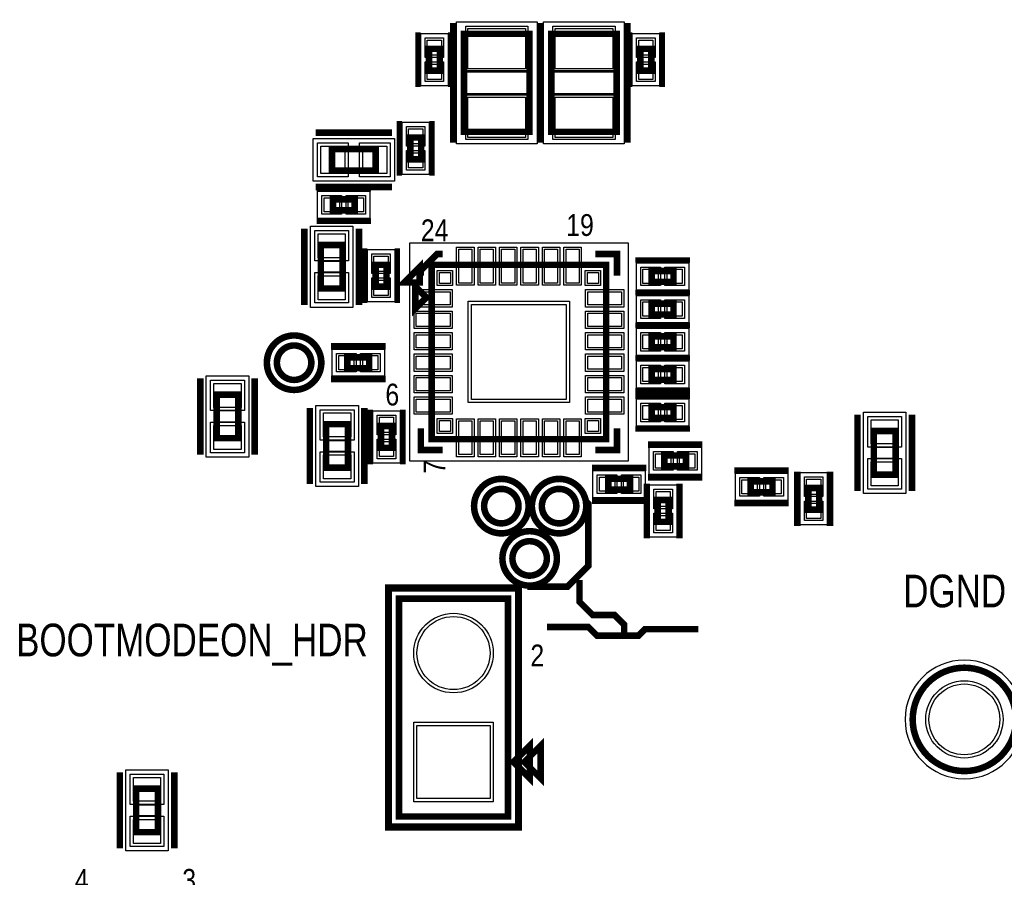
# Model space of a CAD drawing. Extents: x -10 to 137, y -26 to 192.
# Tile 72 of 78: x 64 to 86, y 141 to 161. Entities that reach past the tile are written whole.
import ezdxf

# ---------------------------------------------------------------- set-up
doc = ezdxf.new("R2010")
doc.units = 0
for name, color, linetype in [('BG_SILKSCREEN_TOP', 7, 'CONTINUOUS'), ('PG_ASSEMBLY_TOP', 120, 'CONTINUOUS'), ('PG_DFA_BOUND_TOP', 95, 'CONTINUOUS'), ('PG_PLACE_BOUND_TOP', 23, 'CONTINUOUS'), ('PG_SILKSCREEN_TOP', 7, 'CONTINUOUS'), ('PIN_PASTEMASK_TOP', 212, 'CONTINUOUS'), ('PIN_SOLDERMASK_TOP', 110, 'CONTINUOUS'), ('PIN_TOP', 140, 'CONTINUOUS'), ('VKO_TOP', 243, 'CONTINUOUS')]:
    doc.layers.add(name, color=color, linetype=linetype)

msp = doc.modelspace()

# ---------------------------------------------------------------- linework, layer by layer
at = {"layer": 'PG_ASSEMBLY_TOP', "const_width": 0.1524}
for points in [[(73.889979, 160.487482), (73.889979, 158.201482), (75.413979, 158.201482), (75.413979, 160.487482), (73.889979, 160.487482)], [(75.921979, 160.487482), (75.921979, 158.201482), (77.445979, 158.201482), (77.445979, 160.487482), (75.921979, 160.487482)], [(73.070829, 160.13874), (73.070829, 159.63074), (73.324829, 159.63074), (73.324829, 160.13874), (73.070829, 160.13874)], [(77.998429, 160.13874), (77.998429, 159.63074), (78.252429, 159.63074), (78.252429, 160.13874), (77.998429, 160.13874)], [(72.889473, 157.563688), (72.889473, 158.071688), (72.635473, 158.071688), (72.635473, 157.563688), (72.889473, 157.563688)], [(71.828769, 157.803972), (70.812769, 157.803972), (70.812769, 157.295972), (71.828769, 157.295972), (71.828769, 157.803972)], [(71.340835, 156.628968), (70.832835, 156.628968), (70.832835, 156.374968), (71.340835, 156.374968), (71.340835, 156.628968)], [(71.057879, 154.550232), (71.057879, 155.566232), (70.549879, 155.566232), (70.549879, 154.550232), (71.057879, 154.550232)], [(72.082007, 154.594174), (72.082007, 155.102174), (71.828007, 155.102174), (71.828007, 154.594174), (72.082007, 154.594174)], [(73.136107, 151.038174), (77.200107, 151.038174), (77.200107, 155.102174), (73.136107, 155.102174), (73.136107, 151.038174)], [(78.263097, 154.705426), (78.771097, 154.705426), (78.771097, 154.959426), (78.263097, 154.959426), (78.263097, 154.705426)], [(73.009107, 154.340174), (72.755107, 154.594174), (72.755107, 154.086174), (73.009107, 154.340174)], [(78.263097, 153.943426), (78.771097, 153.943426), (78.771097, 154.197426), (78.263097, 154.197426), (78.263097, 153.943426)], [(78.263097, 153.181426), (78.771097, 153.181426), (78.771097, 153.435426), (78.263097, 153.435426), (78.263097, 153.181426)], [(71.679163, 152.947238), (71.171163, 152.947238), (71.171163, 152.693238), (71.679163, 152.693238), (71.679163, 152.947238)], [(78.263097, 152.419426), (78.771097, 152.419426), (78.771097, 152.673426), (78.263097, 152.673426), (78.263097, 152.419426)], [(68.630414, 151.05954), (68.630414, 152.07554), (68.122414, 152.07554), (68.122414, 151.05954), (68.630414, 151.05954)], [(78.263097, 151.530426), (78.771097, 151.530426), (78.771097, 151.784426), (78.263097, 151.784426), (78.263097, 151.530426)], [(70.676879, 151.386916), (70.676879, 150.370916), (71.184879, 150.370916), (71.184879, 151.386916), (70.676879, 151.386916)], [(71.955007, 151.342974), (71.955007, 150.834974), (72.209007, 150.834974), (72.209007, 151.342974), (71.955007, 151.342974)], [(83.947386, 150.20986), (83.947386, 151.22586), (83.439386, 151.22586), (83.439386, 150.20986), (83.947386, 150.20986)], [(79.064467, 150.657174), (78.556467, 150.657174), (78.556467, 150.403174), (79.064467, 150.403174), (79.064467, 150.657174)], [(77.249891, 149.859614), (77.757891, 149.859614), (77.757891, 150.113614), (77.249891, 150.113614), (77.249891, 149.859614)], [(80.569163, 149.799924), (81.077163, 149.799924), (81.077163, 150.053924), (80.569163, 150.053924), (80.569163, 149.799924)], [(82.165807, 149.393016), (82.165807, 149.901016), (81.911807, 149.901016), (81.911807, 149.393016), (82.165807, 149.393016)], [(78.657559, 149.109298), (78.657559, 149.617298), (78.403559, 149.617298), (78.403559, 149.109298), (78.657559, 149.109298)], [(72.373236, 147.32), (72.373236, 142.24), (74.913236, 142.24), (74.913236, 147.32), (72.373236, 147.32)], [(75.040236, 143.51), (75.421236, 143.891), (75.421236, 143.129), (75.040236, 143.51)], [(66.246357, 142.89087), (66.246357, 141.87487), (66.754357, 141.87487), (66.754357, 142.89087), (66.246357, 142.89087)]]:
    msp.add_lwpolyline(points, dxfattribs=at)
for points in [[(70.329661, 152.820238, 1), (69.526513, 152.820238, 1), (70.329661, 152.820238)], [(75.159217, 149.476328, 1), (74.356069, 149.476328, 1), (75.159217, 149.476328)], [(76.505417, 149.476328, 1), (75.702269, 149.476328, 1), (76.505417, 149.476328)], [(75.819617, 148.257128, 1), (75.016469, 148.257128, 1), (75.819617, 148.257128)], [(86.754716, 144.503902, 1), (84.345272, 144.503902, 1), (86.754716, 144.503902)]]:
    msp.add_lwpolyline(points, format="xyb", dxfattribs=at)
at = {"layer": 'PG_DFA_BOUND_TOP'}
for points in [[(73.712179, 157.922082), (73.712179, 160.766882), (75.591779, 160.766882), (75.591779, 157.922082)], [(75.744179, 157.922082), (75.744179, 160.766882), (77.623779, 160.766882), (77.623779, 157.922082)], [(72.880329, 160.494939), (73.515329, 160.494939), (73.515329, 159.27454), (72.880329, 159.27454)], [(77.807929, 160.494939), (78.442929, 160.494939), (78.442929, 159.27454), (77.807929, 159.27454)], [(73.079973, 157.207488), (72.444973, 157.207488), (72.444973, 158.427887), (73.079973, 158.427887)], [(70.373603, 157.054672), (70.373603, 158.045272), (72.267935, 158.045272), (72.267935, 157.054672)], [(71.697035, 156.819468), (71.697035, 156.184468), (70.476636, 156.184468), (70.476636, 156.819468)], [(70.308579, 154.111066), (70.308579, 156.005398), (71.299179, 156.005398), (71.299179, 154.111066)], [(72.622011, 150.524078), (72.622011, 155.61627), (77.714203, 155.61627), (77.714203, 150.524078)], [(72.272507, 154.237974), (71.637507, 154.237974), (71.637507, 155.458373), (72.272507, 155.458373)], [(77.906898, 154.514926), (77.906898, 155.149926), (79.127297, 155.149926), (79.127297, 154.514926)], [(77.906898, 153.752926), (77.906898, 154.387926), (79.127297, 154.387926), (79.127297, 153.752926)], [(77.906898, 152.990926), (77.906898, 153.625926), (79.127297, 153.625926), (79.127297, 152.990926)], [(70.815055, 152.502738), (70.815055, 153.137738), (72.035271, 153.137738), (72.035271, 152.502738)], [(77.906898, 152.228926), (77.906898, 152.863926), (79.127297, 152.863926), (79.127297, 152.228926)], [(68.871714, 150.620341), (67.881114, 150.620341), (67.881114, 152.514739), (68.871714, 152.514739)], [(77.906898, 151.339926), (77.906898, 151.974926), (79.127297, 151.974926), (79.127297, 151.339926)], [(70.435579, 149.93175), (70.435579, 151.826082), (71.426179, 151.826082), (71.426179, 149.93175)], [(71.764507, 151.699173), (72.399507, 151.699173), (72.399507, 150.478774), (71.764507, 150.478774)], [(84.188686, 149.770661), (83.198086, 149.770661), (83.198086, 151.665059), (84.188686, 151.665059)], [(78.200359, 150.212674), (78.200359, 150.847674), (79.420575, 150.847674), (79.420575, 150.212674)], [(76.893783, 149.669114), (76.893783, 150.304114), (78.113999, 150.304114), (78.113999, 149.669114)], [(80.213055, 149.609424), (80.213055, 150.244424), (81.433271, 150.244424), (81.433271, 149.609424)], [(81.721307, 149.036908), (81.721307, 150.257124), (82.356307, 150.257124), (82.356307, 149.036908)], [(78.213059, 148.75319), (78.213059, 149.973406), (78.848059, 149.973406), (78.848059, 148.75319)], [(72.195436, 142.0622), (72.195436, 147.4978), (75.091036, 147.4978), (75.091036, 142.0622)], [(66.005057, 141.435704), (66.005057, 143.330036), (66.995657, 143.330036), (66.995657, 141.435704)]]:
    msp.add_lwpolyline(points, close=True, dxfattribs=at)
for points in [[(70.507461, 152.820238, 1), (69.348713, 152.820238, 1)], [(75.337017, 149.476328, 1), (74.178269, 149.476328, 1)], [(76.683217, 149.476328, 1), (75.524469, 149.476328, 1)], [(75.997417, 148.257128, 1), (74.838669, 148.257128, 1)], [(86.932516, 144.503902, 1), (84.167472, 144.503902, 1)]]:
    msp.add_lwpolyline(points, format="xyb", close=True, dxfattribs=at)
at = {"layer": 'PG_PLACE_BOUND_TOP'}
for points in [[(73.889979, 158.201482), (73.889979, 160.487482), (75.413979, 160.487482), (75.413979, 158.201482)], [(75.921979, 158.201482), (75.921979, 160.487482), (77.445979, 160.487482), (77.445979, 158.201482)], [(73.070829, 160.13874), (73.070829, 159.63074), (73.324829, 159.63074), (73.324829, 160.13874)], [(77.998429, 160.13874), (77.998429, 159.63074), (78.252429, 159.63074), (78.252429, 160.13874)], [(72.889473, 157.563688), (72.889473, 158.071688), (72.635473, 158.071688), (72.635473, 157.563688)], [(70.812769, 157.295972), (70.812769, 157.803972), (71.828769, 157.803972), (71.828769, 157.295972)], [(71.340835, 156.628968), (70.832835, 156.628968), (70.832835, 156.374968), (71.340835, 156.374968)], [(70.549879, 154.550232), (70.549879, 155.566232), (71.057879, 155.566232), (71.057879, 154.550232)], [(72.082007, 154.594174), (72.082007, 155.102174), (71.828007, 155.102174), (71.828007, 154.594174)], [(73.136107, 151.038174), (73.136107, 155.102174), (77.200107, 155.102174), (77.200107, 151.038174)], [(78.263097, 154.705426), (78.771097, 154.705426), (78.771097, 154.959426), (78.263097, 154.959426)], [(78.263097, 153.943426), (78.771097, 153.943426), (78.771097, 154.197426), (78.263097, 154.197426)], [(78.263097, 153.181426), (78.771097, 153.181426), (78.771097, 153.435426), (78.263097, 153.435426)], [(71.171163, 152.693238), (71.171163, 152.947238), (71.679163, 152.947238), (71.679163, 152.693238)], [(78.263097, 152.419426), (78.771097, 152.419426), (78.771097, 152.673426), (78.263097, 152.673426)], [(68.630414, 151.05954), (68.630414, 152.07554), (68.122414, 152.07554), (68.122414, 151.05954)], [(78.263097, 151.530426), (78.771097, 151.530426), (78.771097, 151.784426), (78.263097, 151.784426)], [(70.676879, 150.370916), (70.676879, 151.386916), (71.184879, 151.386916), (71.184879, 150.370916)], [(71.955007, 151.342974), (71.955007, 150.834974), (72.209007, 150.834974), (72.209007, 151.342974)], [(83.947386, 150.20986), (83.947386, 151.22586), (83.439386, 151.22586), (83.439386, 150.20986)], [(78.556467, 150.403174), (78.556467, 150.657174), (79.064467, 150.657174), (79.064467, 150.403174)], [(77.249891, 149.859614), (77.249891, 150.113614), (77.757891, 150.113614), (77.757891, 149.859614)], [(80.569163, 149.799924), (80.569163, 150.053924), (81.077163, 150.053924), (81.077163, 149.799924)], [(81.911807, 149.393016), (81.911807, 149.901016), (82.165807, 149.901016), (82.165807, 149.393016)], [(78.403559, 149.109298), (78.403559, 149.617298), (78.657559, 149.617298), (78.657559, 149.109298)], [(72.373236, 142.24), (72.373236, 147.32), (74.913236, 147.32), (74.913236, 142.24)], [(66.246357, 141.87487), (66.246357, 142.89087), (66.754357, 142.89087), (66.754357, 141.87487)]]:
    msp.add_lwpolyline(points, close=True, dxfattribs=at)
for points in [[(70.329661, 152.820238, 1), (69.526513, 152.820238, 1)], [(75.159217, 149.476328, 1), (74.356069, 149.476328, 1)], [(76.505417, 149.476328, 1), (75.702269, 149.476328, 1)], [(75.819617, 148.257128, 1), (75.016469, 148.257128, 1)], [(86.754716, 144.503902, 1), (84.345272, 144.503902, 1)]]:
    msp.add_lwpolyline(points, format="xyb", close=True, dxfattribs=at)
at = {"layer": 'PG_SILKSCREEN_TOP'}
for points, const_width in [([(73.635979, 160.741482), (73.635979, 157.947482)], 0.1524), ([(75.667979, 160.741482), (75.667979, 157.947482)], 0.1524), ([(75.667979, 160.741482), (75.667979, 157.947482)], 0.1524), ([(77.699979, 160.741482), (77.699979, 157.947482)], 0.1524), ([(72.816829, 160.51974), (72.816829, 159.24974)], 0.127), ([(73.578829, 160.51974), (73.578829, 159.24974)], 0.127), ([(77.744429, 160.51974), (77.744429, 159.24974)], 0.127), ([(78.506429, 160.51974), (78.506429, 159.24974)], 0.127), ([(72.381473, 157.182688), (72.381473, 158.452688)], 0.127), ([(73.143473, 157.182688), (73.143473, 158.452688)], 0.127), ([(72.209769, 158.184972), (70.431769, 158.184972)], 0.1524), ([(72.209769, 156.914972), (70.431769, 156.914972)], 0.1524), ([(71.721835, 156.882968), (70.451835, 156.882968)], 0.127), ([(71.721835, 156.120968), (70.451835, 156.120968)], 0.127), ([(70.168879, 154.169232), (70.168879, 155.947232)], 0.1524), ([(71.438879, 154.169232), (71.438879, 155.947232)], 0.1524), ([(71.574007, 154.213174), (71.574007, 155.483174)], 0.127), ([(72.336007, 154.213174), (72.336007, 155.483174)], 0.127), ([(73.390107, 155.356174), (73.263107, 155.356174), (72.882107, 154.975174), (72.882107, 154.848174)], 0.1524), ([(76.946107, 155.356174), (77.454107, 155.356174), (77.454107, 154.848174)], 0.1524), ([(72.854929, 154.690186), (72.854929, 155.049596), (72.495519, 154.690186), (72.854929, 154.690186)], 0.1524), ([(77.882097, 155.213426), (79.152097, 155.213426)], 0.127), ([(77.882097, 154.451426), (79.152097, 154.451426)], 0.127), ([(77.882097, 154.451426), (79.152097, 154.451426)], 0.127), ([(77.882097, 153.689426), (79.152097, 153.689426)], 0.127), ([(77.882097, 153.689426), (79.152097, 153.689426)], 0.127), ([(72.060163, 153.201238), (70.790163, 153.201238)], 0.1524), ([(77.882097, 152.927426), (79.152097, 152.927426)], 0.127), ([(77.882097, 152.927426), (79.152097, 152.927426)], 0.127), ([(67.741414, 150.67854), (67.741414, 152.45654)], 0.1524), ([(69.011414, 150.67854), (69.011414, 152.45654)], 0.1524), ([(72.060163, 152.439238), (70.790163, 152.439238)], 0.1524), ([(77.882097, 152.165426), (79.152097, 152.165426)], 0.127), ([(77.882097, 152.038426), (79.152097, 152.038426)], 0.127), ([(70.295879, 151.767916), (70.295879, 149.989916)], 0.1524), ([(71.565879, 151.767916), (71.565879, 149.989916)], 0.1524), ([(71.701007, 151.723974), (71.701007, 150.453974)], 0.127), ([(72.463007, 151.723974), (72.463007, 150.453974)], 0.127), ([(83.058386, 149.82886), (83.058386, 151.60686)], 0.1524), ([(84.328386, 149.82886), (84.328386, 151.60686)], 0.1524), ([(72.882107, 151.292174), (72.882107, 150.784174), (73.390107, 150.784174)], 0.1524), ([(76.946107, 150.784174), (77.454107, 150.784174), (77.454107, 151.292174)], 0.1524), ([(77.882097, 151.276426), (79.152097, 151.276426)], 0.127), ([(79.445467, 150.911174), (78.175467, 150.911174)], 0.1524), ([(76.868891, 150.367614), (78.138891, 150.367614)], 0.1524), ([(80.188163, 150.307924), (81.458163, 150.307924)], 0.1524), ([(81.657807, 149.012016), (81.657807, 150.282016)], 0.1524), ([(82.419807, 149.012016), (82.419807, 150.282016)], 0.1524), ([(79.445467, 150.149174), (78.175467, 150.149174)], 0.1524), ([(78.149559, 148.728298), (78.149559, 149.998298)], 0.1524), ([(78.911559, 148.728298), (78.911559, 149.998298)], 0.1524), ([(75.3618, 147.5994), (76.3016, 147.5994), (76.7842, 148.082), (76.7842, 149.5298), (76.7334, 149.5806)], 0.1524), ([(76.868891, 149.605614), (78.138891, 149.605614)], 0.1524), ([(80.188163, 149.545924), (81.458163, 149.545924)], 0.1524), ([(76.581, 147.7518), (76.581, 147.2438), (76.8858, 146.939), (77.3938, 146.939), (77.6224, 146.7104), (77.6224, 146.4818)], 0.1524), ([(72.119236, 147.574), (72.119236, 141.986), (75.167236, 141.986), (75.167236, 147.574), (72.119236, 147.574)], 0.1524), ([(75.819, 146.6596), (76.7842, 146.6596), (76.9874, 146.4564), (77.9526, 146.4564), (78.105, 146.6088), (79.3496, 146.6088)], 0.1524), ([(75.294236, 143.51), (75.675236, 143.891), (75.675236, 143.129), (75.294236, 143.51)], 0.1524), ([(65.865357, 143.27187), (65.865357, 141.49387)], 0.1524), ([(67.135357, 143.27187), (67.135357, 141.49387)], 0.1524)]:
    msp.add_lwpolyline(points, dxfattribs=dict(at, const_width=const_width))
at = {"layer": 'PG_SILKSCREEN_TOP', "const_width": 0.1524}
for points in [[(70.563087, 152.820238, 1), (69.293087, 152.820238, 1), (70.563087, 152.820238)], [(75.392643, 149.476328, 1), (74.122643, 149.476328, 1), (75.392643, 149.476328)], [(76.738843, 149.476328, 1), (75.468843, 149.476328, 1), (76.738843, 149.476328)], [(76.053043, 148.257128, 1), (74.783043, 148.257128, 1), (76.053043, 148.257128)], [(86.754716, 144.503902, 1), (84.345272, 144.503902, 1), (86.754716, 144.503902)]]:
    msp.add_lwpolyline(points, format="xyb", dxfattribs=at)
at = {"layer": 'PIN_PASTEMASK_TOP'}
for points in [[(73.978879, 160.614482), (75.325079, 160.614482), (75.325079, 159.674682), (73.978879, 159.674682)], [(76.010879, 160.614482), (77.357079, 160.614482), (77.357079, 159.674682), (76.010879, 159.674682)], [(73.032729, 160.342539), (73.362929, 160.342539), (73.362929, 159.986939), (73.032729, 159.986939)], [(77.960329, 160.342539), (78.290529, 160.342539), (78.290529, 159.986939), (77.960329, 159.986939)], [(73.032729, 159.78254), (73.362929, 159.78254), (73.362929, 159.42694), (73.032729, 159.42694)], [(77.960329, 159.78254), (78.290529, 159.78254), (78.290529, 159.42694), (77.960329, 159.42694)], [(73.978879, 159.014282), (75.325079, 159.014282), (75.325079, 158.074482), (73.978879, 158.074482)], [(76.010879, 159.014282), (77.357079, 159.014282), (77.357079, 158.074482), (76.010879, 158.074482)], [(72.927573, 157.919887), (72.597373, 157.919887), (72.597373, 158.275487), (72.927573, 158.275487)], [(71.110203, 157.867472), (71.110203, 157.232472), (70.551403, 157.232472), (70.551403, 157.867472)], [(72.090135, 157.867472), (72.090135, 157.232472), (71.531335, 157.232472), (71.531335, 157.867472)], [(72.927573, 157.359888), (72.597373, 157.359888), (72.597373, 157.715488), (72.927573, 157.715488)], [(70.984636, 156.667068), (70.984636, 156.336868), (70.629036, 156.336868), (70.629036, 156.667068)], [(71.544635, 156.667068), (71.544635, 156.336868), (71.189035, 156.336868), (71.189035, 156.667068)], [(71.121379, 155.268798), (70.486379, 155.268798), (70.486379, 155.827598), (71.121379, 155.827598)], [(74.070573, 154.67647), (73.765773, 154.67647), (73.765773, 155.46387), (74.070573, 155.46387)], [(74.570445, 154.67647), (74.265645, 154.67647), (74.265645, 155.46387), (74.570445, 155.46387)], [(75.070571, 154.67647), (74.765771, 154.67647), (74.765771, 155.46387), (75.070571, 155.46387)], [(75.570443, 154.67647), (75.265643, 154.67647), (75.265643, 155.46387), (75.570443, 155.46387)], [(76.070569, 154.67647), (75.765769, 154.67647), (75.765769, 155.46387), (76.070569, 155.46387)], [(76.570441, 154.67647), (76.265641, 154.67647), (76.265641, 155.46387), (76.570441, 155.46387)], [(72.120107, 154.950373), (71.789907, 154.950373), (71.789907, 155.305973), (72.120107, 155.305973)], [(73.316193, 154.668088), (73.316193, 154.922088), (73.570193, 154.922088), (73.570193, 154.668088)], [(76.766021, 154.668088), (76.766021, 154.922088), (77.020021, 154.922088), (77.020021, 154.668088)], [(78.059298, 154.667326), (78.059298, 154.997526), (78.414898, 154.997526), (78.414898, 154.667326)], [(78.619297, 154.667326), (78.619297, 154.997526), (78.974897, 154.997526), (78.974897, 154.667326)], [(71.121379, 154.288866), (70.486379, 154.288866), (70.486379, 154.847666), (71.121379, 154.847666)], [(72.120107, 154.390374), (71.789907, 154.390374), (71.789907, 154.745974), (72.120107, 154.745974)], [(72.774411, 154.167708), (72.774411, 154.472508), (73.561811, 154.472508), (73.561811, 154.167708)], [(76.774403, 154.167708), (76.774403, 154.472508), (77.561803, 154.472508), (77.561803, 154.167708)], [(78.059298, 153.905326), (78.059298, 154.235526), (78.414898, 154.235526), (78.414898, 153.905326)], [(78.619297, 153.905326), (78.619297, 154.235526), (78.974897, 154.235526), (78.974897, 153.905326)], [(74.063207, 151.965274), (74.063207, 154.175074), (76.273007, 154.175074), (76.273007, 151.965274)], [(72.774411, 153.667836), (72.774411, 153.972636), (73.561811, 153.972636), (73.561811, 153.667836)], [(76.774403, 153.667836), (76.774403, 153.972636), (77.561803, 153.972636), (77.561803, 153.667836)], [(72.774411, 153.16771), (72.774411, 153.47251), (73.561811, 153.47251), (73.561811, 153.16771)], [(76.774403, 153.16771), (76.774403, 153.47251), (77.561803, 153.47251), (77.561803, 153.16771)], [(78.059298, 153.143326), (78.059298, 153.473526), (78.414898, 153.473526), (78.414898, 153.143326)], [(78.619297, 153.143326), (78.619297, 153.473526), (78.974897, 153.473526), (78.974897, 153.143326)], [(71.323055, 152.985338), (71.323055, 152.655138), (70.967455, 152.655138), (70.967455, 152.985338)], [(71.882871, 152.985338), (71.882871, 152.655138), (71.527271, 152.655138), (71.527271, 152.985338)], [(72.774411, 152.667838), (72.774411, 152.972638), (73.561811, 152.972638), (73.561811, 152.667838)], [(76.774403, 152.667838), (76.774403, 152.972638), (77.561803, 152.972638), (77.561803, 152.667838)], [(78.059298, 152.381326), (78.059298, 152.711526), (78.414898, 152.711526), (78.414898, 152.381326)], [(78.619297, 152.381326), (78.619297, 152.711526), (78.974897, 152.711526), (78.974897, 152.381326)], [(72.774411, 152.167712), (72.774411, 152.472512), (73.561811, 152.472512), (73.561811, 152.167712)], [(76.774403, 152.167712), (76.774403, 152.472512), (77.561803, 152.472512), (77.561803, 152.167712)], [(68.693914, 151.778139), (68.058914, 151.778139), (68.058914, 152.336939), (68.693914, 152.336939)], [(72.774411, 151.66784), (72.774411, 151.97264), (73.561811, 151.97264), (73.561811, 151.66784)], [(76.774403, 151.66784), (76.774403, 151.97264), (77.561803, 151.97264), (77.561803, 151.66784)], [(78.059298, 151.492326), (78.059298, 151.822526), (78.414898, 151.822526), (78.414898, 151.492326)], [(78.619297, 151.492326), (78.619297, 151.822526), (78.974897, 151.822526), (78.974897, 151.492326)], [(70.613379, 151.648282), (71.248379, 151.648282), (71.248379, 151.089482), (70.613379, 151.089482)], [(71.916907, 151.546773), (72.247107, 151.546773), (72.247107, 151.191173), (71.916907, 151.191173)], [(73.316193, 151.21826), (73.316193, 151.47226), (73.570193, 151.47226), (73.570193, 151.21826)], [(74.070573, 150.676478), (73.765773, 150.676478), (73.765773, 151.463878), (74.070573, 151.463878)], [(74.570445, 150.676478), (74.265645, 150.676478), (74.265645, 151.463878), (74.570445, 151.463878)], [(75.070571, 150.676478), (74.765771, 150.676478), (74.765771, 151.463878), (75.070571, 151.463878)], [(75.570443, 150.676478), (75.265643, 150.676478), (75.265643, 151.463878), (75.570443, 151.463878)], [(76.070569, 150.676478), (75.765769, 150.676478), (75.765769, 151.463878), (76.070569, 151.463878)], [(76.570441, 150.676478), (76.265641, 150.676478), (76.265641, 151.463878), (76.570441, 151.463878)], [(76.766021, 151.21826), (76.766021, 151.47226), (77.020021, 151.47226), (77.020021, 151.21826)], [(84.010886, 150.928459), (83.375886, 150.928459), (83.375886, 151.487259), (84.010886, 151.487259)], [(68.693914, 150.798141), (68.058914, 150.798141), (68.058914, 151.356941), (68.693914, 151.356941)], [(71.916907, 150.986774), (72.247107, 150.986774), (72.247107, 150.631174), (71.916907, 150.631174)], [(70.613379, 150.66835), (71.248379, 150.66835), (71.248379, 150.10955), (70.613379, 150.10955)], [(78.708359, 150.695274), (78.708359, 150.365074), (78.352759, 150.365074), (78.352759, 150.695274)], [(79.268175, 150.695274), (79.268175, 150.365074), (78.912575, 150.365074), (78.912575, 150.695274)], [(84.010886, 149.948461), (83.375886, 149.948461), (83.375886, 150.507261), (84.010886, 150.507261)], [(77.046183, 149.821514), (77.046183, 150.151714), (77.401783, 150.151714), (77.401783, 149.821514)], [(77.605999, 149.821514), (77.605999, 150.151714), (77.961599, 150.151714), (77.961599, 149.821514)], [(80.365455, 149.761824), (80.365455, 150.092024), (80.721055, 150.092024), (80.721055, 149.761824)], [(80.925271, 149.761824), (80.925271, 150.092024), (81.280871, 150.092024), (81.280871, 149.761824)], [(82.203907, 149.749124), (81.873707, 149.749124), (81.873707, 150.104724), (82.203907, 150.104724)], [(78.695659, 149.465406), (78.365459, 149.465406), (78.365459, 149.821006), (78.695659, 149.821006)], [(82.203907, 149.189308), (81.873707, 149.189308), (81.873707, 149.544908), (82.203907, 149.544908)], [(78.695659, 148.90559), (78.365459, 148.90559), (78.365459, 149.26119), (78.695659, 149.26119)], [(66.182857, 143.152236), (66.817857, 143.152236), (66.817857, 142.593436), (66.182857, 142.593436)], [(66.182857, 142.172304), (66.817857, 142.172304), (66.817857, 141.613504), (66.182857, 141.613504)]]:
    msp.add_lwpolyline(points, close=True, dxfattribs=at)
at = {"layer": 'PIN_SOLDERMASK_TOP'}
for points in [[(73.928079, 160.665282), (75.375879, 160.665282), (75.375879, 159.623882), (73.928079, 159.623882)], [(75.960079, 160.665282), (77.407879, 160.665282), (77.407879, 159.623882), (75.960079, 159.623882)], [(72.981929, 160.393339), (73.413729, 160.393339), (73.413729, 159.936139), (72.981929, 159.936139)], [(77.909529, 160.393339), (78.341329, 160.393339), (78.341329, 159.936139), (77.909529, 159.936139)], [(72.981929, 159.83334), (73.413729, 159.83334), (73.413729, 159.37614), (72.981929, 159.37614)], [(77.909529, 159.83334), (78.341329, 159.83334), (78.341329, 159.37614), (77.909529, 159.37614)], [(73.928079, 159.065082), (75.375879, 159.065082), (75.375879, 158.023682), (73.928079, 158.023682)], [(75.960079, 159.065082), (77.407879, 159.065082), (77.407879, 158.023682), (75.960079, 158.023682)], [(72.978373, 157.869087), (72.546573, 157.869087), (72.546573, 158.326287), (72.978373, 158.326287)], [(71.186403, 157.943672), (71.186403, 157.156272), (70.475203, 157.156272), (70.475203, 157.943672)], [(72.166335, 157.943672), (72.166335, 157.156272), (71.455135, 157.156272), (71.455135, 157.943672)], [(72.978373, 157.309088), (72.546573, 157.309088), (72.546573, 157.766288), (72.978373, 157.766288)], [(71.035436, 156.717868), (71.035436, 156.286068), (70.578236, 156.286068), (70.578236, 156.717868)], [(71.595435, 156.717868), (71.595435, 156.286068), (71.138235, 156.286068), (71.138235, 156.717868)], [(71.197579, 155.192598), (70.410179, 155.192598), (70.410179, 155.903798), (71.197579, 155.903798)], [(74.121373, 154.62567), (73.714973, 154.62567), (73.714973, 155.51467), (74.121373, 155.51467)], [(74.621245, 154.62567), (74.214845, 154.62567), (74.214845, 155.51467), (74.621245, 155.51467)], [(75.121371, 154.62567), (74.714971, 154.62567), (74.714971, 155.51467), (75.121371, 155.51467)], [(75.621243, 154.62567), (75.214843, 154.62567), (75.214843, 155.51467), (75.621243, 155.51467)], [(76.121369, 154.62567), (75.714969, 154.62567), (75.714969, 155.51467), (76.121369, 155.51467)], [(76.621241, 154.62567), (76.214841, 154.62567), (76.214841, 155.51467), (76.621241, 155.51467)], [(72.170907, 154.899573), (71.739107, 154.899573), (71.739107, 155.356773), (72.170907, 155.356773)], [(71.197579, 154.212666), (70.410179, 154.212666), (70.410179, 154.923866), (71.197579, 154.923866)], [(73.265393, 154.617288), (73.265393, 154.972888), (73.620993, 154.972888), (73.620993, 154.617288)], [(76.715221, 154.617288), (76.715221, 154.972888), (77.070821, 154.972888), (77.070821, 154.617288)], [(78.008498, 154.616526), (78.008498, 155.048326), (78.465698, 155.048326), (78.465698, 154.616526)], [(78.568497, 154.616526), (78.568497, 155.048326), (79.025697, 155.048326), (79.025697, 154.616526)], [(72.170907, 154.339574), (71.739107, 154.339574), (71.739107, 154.796774), (72.170907, 154.796774)], [(72.723611, 154.116908), (72.723611, 154.523308), (73.612611, 154.523308), (73.612611, 154.116908)], [(76.723603, 154.116908), (76.723603, 154.523308), (77.612603, 154.523308), (77.612603, 154.116908)], [(73.987007, 151.889074), (73.987007, 154.251274), (76.349207, 154.251274), (76.349207, 151.889074)], [(78.008498, 153.854526), (78.008498, 154.286326), (78.465698, 154.286326), (78.465698, 153.854526)], [(78.568497, 153.854526), (78.568497, 154.286326), (79.025697, 154.286326), (79.025697, 153.854526)], [(72.723611, 153.617036), (72.723611, 154.023436), (73.612611, 154.023436), (73.612611, 153.617036)], [(76.723603, 153.617036), (76.723603, 154.023436), (77.612603, 154.023436), (77.612603, 153.617036)], [(78.008498, 153.092526), (78.008498, 153.524326), (78.465698, 153.524326), (78.465698, 153.092526)], [(78.568497, 153.092526), (78.568497, 153.524326), (79.025697, 153.524326), (79.025697, 153.092526)], [(72.723611, 153.11691), (72.723611, 153.52331), (73.612611, 153.52331), (73.612611, 153.11691)], [(76.723603, 153.11691), (76.723603, 153.52331), (77.612603, 153.52331), (77.612603, 153.11691)], [(71.373855, 153.036138), (71.373855, 152.604338), (70.916655, 152.604338), (70.916655, 153.036138)], [(71.933671, 153.036138), (71.933671, 152.604338), (71.476471, 152.604338), (71.476471, 153.036138)], [(72.723611, 152.617038), (72.723611, 153.023438), (73.612611, 153.023438), (73.612611, 152.617038)], [(76.723603, 152.617038), (76.723603, 153.023438), (77.612603, 153.023438), (77.612603, 152.617038)], [(78.008498, 152.330526), (78.008498, 152.762326), (78.465698, 152.762326), (78.465698, 152.330526)], [(78.568497, 152.330526), (78.568497, 152.762326), (79.025697, 152.762326), (79.025697, 152.330526)], [(68.770114, 151.701939), (67.982714, 151.701939), (67.982714, 152.413139), (68.770114, 152.413139)], [(72.723611, 152.116912), (72.723611, 152.523312), (73.612611, 152.523312), (73.612611, 152.116912)], [(76.723603, 152.116912), (76.723603, 152.523312), (77.612603, 152.523312), (77.612603, 152.116912)], [(72.723611, 151.61704), (72.723611, 152.02344), (73.612611, 152.02344), (73.612611, 151.61704)], [(76.723603, 151.61704), (76.723603, 152.02344), (77.612603, 152.02344), (77.612603, 151.61704)], [(70.537179, 151.724482), (71.324579, 151.724482), (71.324579, 151.013282), (70.537179, 151.013282)], [(78.008498, 151.441526), (78.008498, 151.873326), (78.465698, 151.873326), (78.465698, 151.441526)], [(78.568497, 151.441526), (78.568497, 151.873326), (79.025697, 151.873326), (79.025697, 151.441526)], [(71.866107, 151.597573), (72.297907, 151.597573), (72.297907, 151.140373), (71.866107, 151.140373)], [(73.265393, 151.16746), (73.265393, 151.52306), (73.620993, 151.52306), (73.620993, 151.16746)], [(74.121373, 150.625678), (73.714973, 150.625678), (73.714973, 151.514678), (74.121373, 151.514678)], [(74.621245, 150.625678), (74.214845, 150.625678), (74.214845, 151.514678), (74.621245, 151.514678)], [(75.121371, 150.625678), (74.714971, 150.625678), (74.714971, 151.514678), (75.121371, 151.514678)], [(75.621243, 150.625678), (75.214843, 150.625678), (75.214843, 151.514678), (75.621243, 151.514678)], [(76.121369, 150.625678), (75.714969, 150.625678), (75.714969, 151.514678), (76.121369, 151.514678)], [(76.621241, 150.625678), (76.214841, 150.625678), (76.214841, 151.514678), (76.621241, 151.514678)], [(76.715221, 151.16746), (76.715221, 151.52306), (77.070821, 151.52306), (77.070821, 151.16746)], [(84.087086, 150.852259), (83.299686, 150.852259), (83.299686, 151.563459), (84.087086, 151.563459)], [(68.770114, 150.721941), (67.982714, 150.721941), (67.982714, 151.433141), (68.770114, 151.433141)], [(71.866107, 151.037574), (72.297907, 151.037574), (72.297907, 150.580374), (71.866107, 150.580374)], [(70.537179, 150.74455), (71.324579, 150.74455), (71.324579, 150.03335), (70.537179, 150.03335)], [(78.759159, 150.746074), (78.759159, 150.314274), (78.301959, 150.314274), (78.301959, 150.746074)], [(79.318975, 150.746074), (79.318975, 150.314274), (78.861775, 150.314274), (78.861775, 150.746074)], [(84.087086, 149.872261), (83.299686, 149.872261), (83.299686, 150.583461), (84.087086, 150.583461)], [(76.995383, 149.770714), (76.995383, 150.202514), (77.452583, 150.202514), (77.452583, 149.770714)], [(77.555199, 149.770714), (77.555199, 150.202514), (78.012399, 150.202514), (78.012399, 149.770714)], [(80.314655, 149.711024), (80.314655, 150.142824), (80.771855, 150.142824), (80.771855, 149.711024)], [(80.874471, 149.711024), (80.874471, 150.142824), (81.331671, 150.142824), (81.331671, 149.711024)], [(82.254707, 149.698324), (81.822907, 149.698324), (81.822907, 150.155524), (82.254707, 150.155524)], [(78.746459, 149.414606), (78.314659, 149.414606), (78.314659, 149.871806), (78.746459, 149.871806)], [(82.254707, 149.138508), (81.822907, 149.138508), (81.822907, 149.595708), (82.254707, 149.595708)], [(78.746459, 148.85479), (78.314659, 148.85479), (78.314659, 149.31199), (78.746459, 149.31199)], [(72.716136, 144.4371), (74.570336, 144.4371), (74.570336, 142.5829), (72.716136, 142.5829)], [(66.106657, 143.228436), (66.894057, 143.228436), (66.894057, 142.517236), (66.106657, 142.517236)], [(66.106657, 142.248504), (66.894057, 142.248504), (66.894057, 141.537304), (66.106657, 141.537304)]]:
    msp.add_lwpolyline(points, close=True, dxfattribs=at)
for centre, radius in [((69.928087, 152.820238), 0.4572), ((74.757643, 149.476328), 0.4572), ((76.103843, 149.476328), 0.4572), ((75.418043, 148.257128), 0.4572), ((73.643236, 146.05), 0.9271), ((85.549994, 144.503902), 0.9017)]:
    msp.add_circle(centre, radius, dxfattribs=at)
at = {"layer": 'PIN_TOP'}
for points in [[(73.978879, 160.614482), (75.325079, 160.614482), (75.325079, 159.674682), (73.978879, 159.674682)], [(76.010879, 160.614482), (77.357079, 160.614482), (77.357079, 159.674682), (76.010879, 159.674682)], [(73.032729, 160.342539), (73.362929, 160.342539), (73.362929, 159.986939), (73.032729, 159.986939)], [(77.960329, 160.342539), (78.290529, 160.342539), (78.290529, 159.986939), (77.960329, 159.986939)], [(73.032729, 159.78254), (73.362929, 159.78254), (73.362929, 159.42694), (73.032729, 159.42694)], [(77.960329, 159.78254), (78.290529, 159.78254), (78.290529, 159.42694), (77.960329, 159.42694)], [(73.978879, 159.014282), (75.325079, 159.014282), (75.325079, 158.074482), (73.978879, 158.074482)], [(76.010879, 159.014282), (77.357079, 159.014282), (77.357079, 158.074482), (76.010879, 158.074482)], [(72.927573, 157.919887), (72.597373, 157.919887), (72.597373, 158.275487), (72.927573, 158.275487)], [(71.110203, 157.867472), (71.110203, 157.232472), (70.551403, 157.232472), (70.551403, 157.867472)], [(72.090135, 157.867472), (72.090135, 157.232472), (71.531335, 157.232472), (71.531335, 157.867472)], [(72.927573, 157.359888), (72.597373, 157.359888), (72.597373, 157.715488), (72.927573, 157.715488)], [(70.984636, 156.667068), (70.984636, 156.336868), (70.629036, 156.336868), (70.629036, 156.667068)], [(71.544635, 156.667068), (71.544635, 156.336868), (71.189035, 156.336868), (71.189035, 156.667068)], [(71.121379, 155.268798), (70.486379, 155.268798), (70.486379, 155.827598), (71.121379, 155.827598)], [(74.070573, 154.67647), (73.765773, 154.67647), (73.765773, 155.46387), (74.070573, 155.46387)], [(74.570445, 154.67647), (74.265645, 154.67647), (74.265645, 155.46387), (74.570445, 155.46387)], [(75.070571, 154.67647), (74.765771, 154.67647), (74.765771, 155.46387), (75.070571, 155.46387)], [(75.570443, 154.67647), (75.265643, 154.67647), (75.265643, 155.46387), (75.570443, 155.46387)], [(76.070569, 154.67647), (75.765769, 154.67647), (75.765769, 155.46387), (76.070569, 155.46387)], [(76.570441, 154.67647), (76.265641, 154.67647), (76.265641, 155.46387), (76.570441, 155.46387)], [(72.120107, 154.950373), (71.789907, 154.950373), (71.789907, 155.305973), (72.120107, 155.305973)], [(73.316193, 154.668088), (73.316193, 154.922088), (73.570193, 154.922088), (73.570193, 154.668088)], [(76.766021, 154.668088), (76.766021, 154.922088), (77.020021, 154.922088), (77.020021, 154.668088)], [(78.059298, 154.667326), (78.059298, 154.997526), (78.414898, 154.997526), (78.414898, 154.667326)], [(78.619297, 154.667326), (78.619297, 154.997526), (78.974897, 154.997526), (78.974897, 154.667326)], [(71.121379, 154.288866), (70.486379, 154.288866), (70.486379, 154.847666), (71.121379, 154.847666)], [(72.120107, 154.390374), (71.789907, 154.390374), (71.789907, 154.745974), (72.120107, 154.745974)], [(72.774411, 154.167708), (72.774411, 154.472508), (73.561811, 154.472508), (73.561811, 154.167708)], [(76.774403, 154.167708), (76.774403, 154.472508), (77.561803, 154.472508), (77.561803, 154.167708)], [(78.059298, 153.905326), (78.059298, 154.235526), (78.414898, 154.235526), (78.414898, 153.905326)], [(78.619297, 153.905326), (78.619297, 154.235526), (78.974897, 154.235526), (78.974897, 153.905326)], [(74.063207, 151.965274), (74.063207, 154.175074), (76.273007, 154.175074), (76.273007, 151.965274)], [(72.774411, 153.667836), (72.774411, 153.972636), (73.561811, 153.972636), (73.561811, 153.667836)], [(76.774403, 153.667836), (76.774403, 153.972636), (77.561803, 153.972636), (77.561803, 153.667836)], [(72.774411, 153.16771), (72.774411, 153.47251), (73.561811, 153.47251), (73.561811, 153.16771)], [(76.774403, 153.16771), (76.774403, 153.47251), (77.561803, 153.47251), (77.561803, 153.16771)], [(78.059298, 153.143326), (78.059298, 153.473526), (78.414898, 153.473526), (78.414898, 153.143326)], [(78.619297, 153.143326), (78.619297, 153.473526), (78.974897, 153.473526), (78.974897, 153.143326)], [(71.323055, 152.985338), (71.323055, 152.655138), (70.967455, 152.655138), (70.967455, 152.985338)], [(71.882871, 152.985338), (71.882871, 152.655138), (71.527271, 152.655138), (71.527271, 152.985338)], [(72.774411, 152.667838), (72.774411, 152.972638), (73.561811, 152.972638), (73.561811, 152.667838)], [(76.774403, 152.667838), (76.774403, 152.972638), (77.561803, 152.972638), (77.561803, 152.667838)], [(78.059298, 152.381326), (78.059298, 152.711526), (78.414898, 152.711526), (78.414898, 152.381326)], [(78.619297, 152.381326), (78.619297, 152.711526), (78.974897, 152.711526), (78.974897, 152.381326)], [(72.774411, 152.167712), (72.774411, 152.472512), (73.561811, 152.472512), (73.561811, 152.167712)], [(76.774403, 152.167712), (76.774403, 152.472512), (77.561803, 152.472512), (77.561803, 152.167712)], [(68.693914, 151.778139), (68.058914, 151.778139), (68.058914, 152.336939), (68.693914, 152.336939)], [(72.774411, 151.66784), (72.774411, 151.97264), (73.561811, 151.97264), (73.561811, 151.66784)], [(76.774403, 151.66784), (76.774403, 151.97264), (77.561803, 151.97264), (77.561803, 151.66784)], [(78.059298, 151.492326), (78.059298, 151.822526), (78.414898, 151.822526), (78.414898, 151.492326)], [(78.619297, 151.492326), (78.619297, 151.822526), (78.974897, 151.822526), (78.974897, 151.492326)], [(70.613379, 151.648282), (71.248379, 151.648282), (71.248379, 151.089482), (70.613379, 151.089482)], [(71.916907, 151.546773), (72.247107, 151.546773), (72.247107, 151.191173), (71.916907, 151.191173)], [(73.316193, 151.21826), (73.316193, 151.47226), (73.570193, 151.47226), (73.570193, 151.21826)], [(74.070573, 150.676478), (73.765773, 150.676478), (73.765773, 151.463878), (74.070573, 151.463878)], [(74.570445, 150.676478), (74.265645, 150.676478), (74.265645, 151.463878), (74.570445, 151.463878)], [(75.070571, 150.676478), (74.765771, 150.676478), (74.765771, 151.463878), (75.070571, 151.463878)], [(75.570443, 150.676478), (75.265643, 150.676478), (75.265643, 151.463878), (75.570443, 151.463878)], [(76.070569, 150.676478), (75.765769, 150.676478), (75.765769, 151.463878), (76.070569, 151.463878)], [(76.570441, 150.676478), (76.265641, 150.676478), (76.265641, 151.463878), (76.570441, 151.463878)], [(76.766021, 151.21826), (76.766021, 151.47226), (77.020021, 151.47226), (77.020021, 151.21826)], [(84.010886, 150.928459), (83.375886, 150.928459), (83.375886, 151.487259), (84.010886, 151.487259)], [(68.693914, 150.798141), (68.058914, 150.798141), (68.058914, 151.356941), (68.693914, 151.356941)], [(71.916907, 150.986774), (72.247107, 150.986774), (72.247107, 150.631174), (71.916907, 150.631174)], [(70.613379, 150.66835), (71.248379, 150.66835), (71.248379, 150.10955), (70.613379, 150.10955)], [(78.708359, 150.695274), (78.708359, 150.365074), (78.352759, 150.365074), (78.352759, 150.695274)], [(79.268175, 150.695274), (79.268175, 150.365074), (78.912575, 150.365074), (78.912575, 150.695274)], [(84.010886, 149.948461), (83.375886, 149.948461), (83.375886, 150.507261), (84.010886, 150.507261)], [(77.046183, 149.821514), (77.046183, 150.151714), (77.401783, 150.151714), (77.401783, 149.821514)], [(77.605999, 149.821514), (77.605999, 150.151714), (77.961599, 150.151714), (77.961599, 149.821514)], [(80.365455, 149.761824), (80.365455, 150.092024), (80.721055, 150.092024), (80.721055, 149.761824)], [(80.925271, 149.761824), (80.925271, 150.092024), (81.280871, 150.092024), (81.280871, 149.761824)], [(82.203907, 149.749124), (81.873707, 149.749124), (81.873707, 150.104724), (82.203907, 150.104724)], [(78.695659, 149.465406), (78.365459, 149.465406), (78.365459, 149.821006), (78.695659, 149.821006)], [(82.203907, 149.189308), (81.873707, 149.189308), (81.873707, 149.544908), (82.203907, 149.544908)], [(78.695659, 148.90559), (78.365459, 148.90559), (78.365459, 149.26119), (78.695659, 149.26119)], [(72.792336, 144.3609), (74.494136, 144.3609), (74.494136, 142.6591), (72.792336, 142.6591)], [(66.182857, 143.152236), (66.817857, 143.152236), (66.817857, 142.593436), (66.182857, 142.593436)], [(66.182857, 142.172304), (66.817857, 142.172304), (66.817857, 141.613504), (66.182857, 141.613504)]]:
    msp.add_lwpolyline(points, close=True, dxfattribs=at)
for centre, radius in [((69.928087, 152.820238), 0.381), ((74.757643, 149.476328), 0.381), ((76.103843, 149.476328), 0.381), ((75.418043, 148.257128), 0.381), ((73.643236, 146.05), 0.8509), ((85.549994, 144.503902), 0.8255)]:
    msp.add_circle(centre, radius, dxfattribs=at)
at = {"layer": 'VKO_TOP'}
for points in [[(73.889979, 159.090482), (73.889979, 159.598482), (75.413979, 159.598482), (75.413979, 159.090482)], [(75.921979, 159.090482), (75.921979, 159.598482), (77.445979, 159.598482), (77.445979, 159.090482)], [(71.193769, 157.295972), (71.193769, 157.803972), (71.447769, 157.803972), (71.447769, 157.295972)], [(70.549879, 154.931232), (70.549879, 155.185232), (71.057879, 155.185232), (71.057879, 154.931232)], [(68.122414, 151.44054), (68.630414, 151.44054), (68.630414, 151.69454), (68.122414, 151.69454)], [(70.676879, 150.751916), (70.676879, 151.005916), (71.184879, 151.005916), (71.184879, 150.751916)], [(83.439386, 150.59086), (83.947386, 150.59086), (83.947386, 150.84486), (83.439386, 150.84486)], [(66.246357, 142.25587), (66.246357, 142.50987), (66.754357, 142.50987), (66.754357, 142.25587)]]:
    msp.add_lwpolyline(points, close=True, dxfattribs=at)

# ---------------------------------------------------------------- texts
at = {"layer": 'BG_SILKSCREEN_TOP', "width": 0.8}
for s, p in [('DGND', (84.124165, 147.1168)), ('BOOTMODEON_HDR', (63.448565, 145.9738))]:
    msp.add_text(s, height=0.762, dxfattribs=at).set_placement(p)
at = {"layer": 'PG_SILKSCREEN_TOP', "width": 0.85}
for s, p in [('19', (76.271229, 155.776036)), ('24', (72.882615, 155.6531)), ('6', (72.056099, 151.823034)), ('2', (75.435206, 145.74012)), ('4', (64.817353, 140.508604)), ('3', (67.322809, 140.508604))]:
    msp.add_text(s, height=0.508, dxfattribs=at).set_placement(p)
msp.add_text('7', height=0.508, rotation=90, dxfattribs=at).set_placement((73.455154, 150.231457))

doc.saveas('drawing.dxf')
